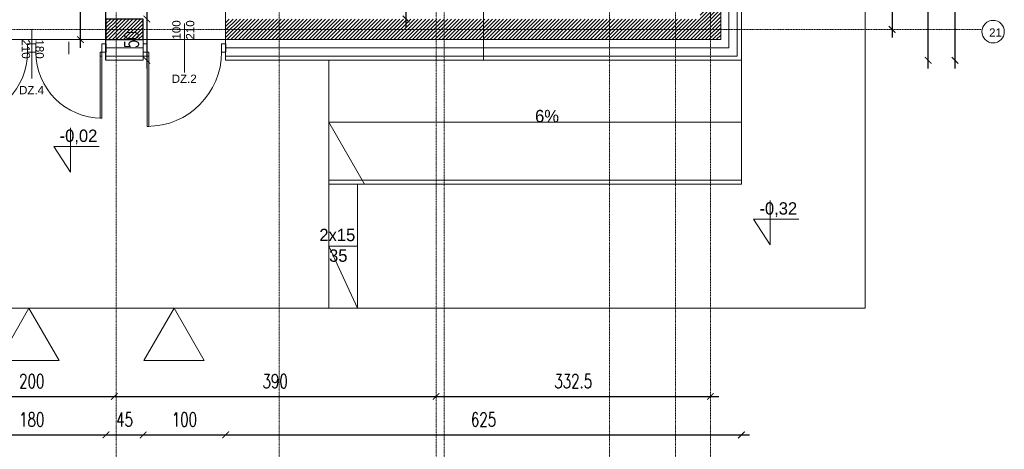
# Model space of a CAD drawing. Header units: millimetres. Extents: x -115268 to 140687, y -37779 to 24471.
# Tile 164 of 256: x 79510 to 80703, y -17125 to -16605. Entities that reach past the tile are written whole.
import ezdxf

# ---------------------------------------------------------------- set-up
doc = ezdxf.new("R2010")
doc.units = ezdxf.units.MM
doc.header["$PDMODE"] = 2
doc.header["$PDSIZE"] = 1
for name, pattern in [('346-500', [1.5, 1, -0.5]), ('AUSGEZOGEN', [0]), ('DASHDOT', [1, 0.5, -0.25, 0, -0.25])]:
    doc.linetypes.add(name, pattern=pattern)
doc.layers.get('0').update_dxf_attribs({"lineweight": 9})
for name, color, linetype, lineweight in [('A opis', 1, 'Continuous', 13), ('A stolarka', 4, 'Continuous', 9), ('A_CIENKA', 7, 'Continuous', 9), ('A_HATCH', 8, 'Continuous', 9), ('A_IZOLACJA', 8, 'ZIGZAG', 9), ('A_KONSTRUKCJA', 3, 'Continuous', 25), ('A_OSIE', 1, 'DASHDOT', 9), ('A_WIDOK', 253, 'Continuous', 9), ('\x9dciany', 7, 'Continuous', 9)]:
    doc.layers.add(name, color=color, linetype=linetype, lineweight=lineweight)
doc.layers.add('A_WYMIAR', color=253, linetype='Continuous', lineweight=5, transparency=0.2)
doc.styles.add('Arial', font='arial.ttf')
doc.styles.add('romans 1-100', font='romans.shx', dxfattribs={"width": 0.7, "height": 17})
doc.linetypes.add('ZIGZAG', pattern='A,0.00254,-5.08,[131,ltypeshp.shx,S=5.08,R=0,X=-5.08,Y=0],-10.16,[131,ltypeshp.shx,S=5.08,R=180,X=5.08,Y=0],-5.08', length=20.32254)
doc.dimstyles.new('___SKALA_1_100', dxfattribs={"dimscale": 10, "dimtxt": 17, "dimasz": 0.8, "dimexe": 2, "dimexo": 2, "dimgap": 1, "dimtad": 1, "dimdec": 4, "dimrnd": 0.5, "dimdsep": 46, "dimtxsty": 'romans 1-100', "dimblk": 'ARCHTICK', "dimcen": 0.1, "dimdle": 1, "dimse1": 1, "dimse2": 1, "dimadec": 0, "dimazin": 0, "dimtfac": 1, "dimtdec": 4, "dimtix": 1, "dimtmove": 0, "dimatfit": 3, "dimldrblk": 'ARCHTICK', "dimfxl": 6, "dimfxlon": 1, "dimtolj": 1, "dimarcsym": 0})

# ---------------------------------------------------------------- blocks, each defined once
blk = doc.blocks.new('AnonymMegaMac_nNn02')
at = {"layer": 'A stolarka', "color": 3, "linetype": 'AUSGEZOGEN', "lineweight": 0}
blk.add_line((39100.3, -9107.1), (39100.3, -9092.1), dxfattribs=at)
at = {"layer": 'A stolarka', "color": 7, "linetype": 'AUSGEZOGEN', "lineweight": 0}
for points in [[(39055.3, -9094.6), (39060.3, -9094.6), (39060.3, -9104.6), (39055.3, -9104.6)], [(39140.3, -9094.6), (39145.3, -9094.6), (39145.3, -9104.6), (39140.3, -9104.6)], [(39060.3, -9104.6), (39062.3, -9104.6), (39062.3, -9184.6), (39060.3, -9184.6)]]:
    blk.add_lwpolyline(points, close=True, dxfattribs=at)
at = {"layer": 'A stolarka', "color": 8, "linetype": 'AUSGEZOGEN', "lineweight": 0}
blk.add_arc((39060.3, -9104.6), 80, 270, 360, dxfattribs=at)
blk = doc.blocks.new('AnonymMegaMac_nNn03')
at = {"layer": 'A stolarka', "color": 3, "linetype": 'AUSGEZOGEN', "lineweight": 0}
blk.add_line((39190.3, -9107.1), (39190.3, -9092.1), dxfattribs=at)
at = {"layer": 'A stolarka', "color": 7, "linetype": 'AUSGEZOGEN', "lineweight": 0}
for points in [[(39150.3, -9094.6), (39145.3, -9094.6), (39145.3, -9104.6), (39150.3, -9104.6)], [(39235.3, -9094.6), (39230.3, -9094.6), (39230.3, -9104.6), (39235.3, -9104.6)], [(39230.3, -9104.6), (39228.3, -9104.6), (39228.3, -9184.6), (39230.3, -9184.6)]]:
    blk.add_lwpolyline(points, close=True, dxfattribs=at)
at = {"layer": 'A stolarka', "color": 8, "linetype": 'AUSGEZOGEN', "lineweight": 0}
blk.add_arc((39230.3, -9104.6), 80, 180, 270, dxfattribs=at)
blk = doc.blocks.new('AnonymMegaMac_nNn046')
at = {"layer": 'A stolarka', "color": 3, "linetype": 'AUSGEZOGEN', "lineweight": 0}
blk.add_line((39330.3, -9107.1), (39330.3, -9092.1), dxfattribs=at)
at = {"layer": 'A stolarka', "color": 7, "linetype": 'AUSGEZOGEN', "lineweight": 0}
for points in [[(39280.3, -9094.6), (39285.3, -9094.6), (39285.3, -9104.6), (39280.3, -9104.6)], [(39375.3, -9094.6), (39380.3, -9094.6), (39380.3, -9104.6), (39375.3, -9104.6)], [(39285.3, -9104.6), (39287.3, -9104.6), (39287.3, -9194.6), (39285.3, -9194.6)]]:
    blk.add_lwpolyline(points, close=True, dxfattribs=at)
at = {"layer": 'A stolarka', "color": 8, "linetype": 'AUSGEZOGEN', "lineweight": 0}
blk.add_arc((39285.3, -9104.6), 90, 270, 360, dxfattribs=at)
blk = doc.blocks.new('_ArchTick')
at = {"color": 0, "linetype": 'ByBlock', "const_width": 0.15}
blk.add_lwpolyline([(-0.5, -0.5), (0.5, 0.5)], dxfattribs=at)
blk = doc.blocks.new('*D704')
at = {"layer": 'A_WYMIAR', "color": 0, "lineweight": -2, "transparency": 16777216}
blk.add_line((78004.6, -17141.1), (80394.6, -17141.1), dxfattribs=at)
at = {"layer": 'Defpoints', "color": 0, "transparency": 16777216}
for p in [(78014.6, -14449.8), (80384.6, -16049.8), (80384.6, -17141.1)]:
    blk.add_point(p, dxfattribs=at)
at = {"layer": 'A_WYMIAR', "color": 0, "lineweight": -2, "transparency": 16777216, "xscale": 8, "yscale": 8, "zscale": 8, "rotation": 180}
blk.add_blockref('_ArchTick', (78014.6, -17141.1), dxfattribs=at)
at = {"layer": 'A_WYMIAR', "color": 0, "lineweight": -2, "transparency": 16777216, "xscale": 8, "yscale": 8, "zscale": 8}
blk.add_blockref('_ArchTick', (80384.6, -17141.1), dxfattribs=at)
at = {"layer": 'A_WYMIAR', "color": 0, "transparency": 16777216, "insert": (79199.6, -17122.6), "char_height": 17, "attachment_point": 5, "style": 'romans 1-100'}
blk.add_mtext('\\A1;2370', dxfattribs=at)
blk = doc.blocks.new('*D717')
at = {"layer": 'A_WYMIAR', "color": 0, "lineweight": -2, "transparency": 16777216}
blk.add_line((79424.6, -17107.8), (79624.6, -17107.8), dxfattribs=at)
at = {"layer": 'Defpoints', "color": 0, "transparency": 16777216}
for p in [(79434.6, -16856.9), (79614.6, -16856.9), (79614.6, -17107.8)]:
    blk.add_point(p, dxfattribs=at)
at = {"layer": 'A_WYMIAR', "color": 0, "lineweight": -2, "transparency": 16777216, "xscale": 8, "yscale": 8, "zscale": 8, "rotation": 180}
blk.add_blockref('_ArchTick', (79434.6, -17107.8), dxfattribs=at)
at = {"layer": 'A_WYMIAR', "color": 0, "lineweight": -2, "transparency": 16777216, "xscale": 8, "yscale": 8, "zscale": 8}
blk.add_blockref('_ArchTick', (79614.6, -17107.8), dxfattribs=at)
at = {"layer": 'A_WYMIAR', "color": 0, "transparency": 16777216, "insert": (79524.6, -17089.3), "char_height": 17, "attachment_point": 5, "style": 'romans 1-100'}
blk.add_mtext('\\A1;180', dxfattribs=at)
blk = doc.blocks.new('*D718')
at = {"layer": 'A_WYMIAR', "color": 0, "lineweight": -2, "transparency": 16777216}
blk.add_line((79604.6, -17107.8), (79669.6, -17107.8), dxfattribs=at)
at = {"layer": 'Defpoints', "color": 0, "transparency": 16777216}
for p in [(79614.6, -16856.9), (79659.6, -16856.9), (79659.6, -17107.8)]:
    blk.add_point(p, dxfattribs=at)
at = {"layer": 'A_WYMIAR', "color": 0, "lineweight": -2, "transparency": 16777216, "xscale": 8, "yscale": 8, "zscale": 8, "rotation": 180}
blk.add_blockref('_ArchTick', (79614.6, -17107.8), dxfattribs=at)
at = {"layer": 'A_WYMIAR', "color": 0, "lineweight": -2, "transparency": 16777216, "xscale": 8, "yscale": 8, "zscale": 8}
blk.add_blockref('_ArchTick', (79659.6, -17107.8), dxfattribs=at)
at = {"layer": 'A_WYMIAR', "color": 0, "transparency": 16777216, "insert": (79637.1, -17089.3), "char_height": 17, "attachment_point": 5, "style": 'romans 1-100'}
blk.add_mtext('\\A1;45', dxfattribs=at)
blk = doc.blocks.new('*D719')
at = {"layer": 'A_WYMIAR', "color": 0, "lineweight": -2, "transparency": 16777216}
blk.add_line((79649.6, -17107.8), (79769.6, -17107.8), dxfattribs=at)
at = {"layer": 'Defpoints', "color": 0, "transparency": 16777216}
for p in [(79659.6, -16856.9), (79759.6, -16856.9), (79759.6, -17107.8)]:
    blk.add_point(p, dxfattribs=at)
at = {"layer": 'A_WYMIAR', "color": 0, "lineweight": -2, "transparency": 16777216, "xscale": 8, "yscale": 8, "zscale": 8, "rotation": 180}
blk.add_blockref('_ArchTick', (79659.6, -17107.8), dxfattribs=at)
at = {"layer": 'A_WYMIAR', "color": 0, "lineweight": -2, "transparency": 16777216, "xscale": 8, "yscale": 8, "zscale": 8}
blk.add_blockref('_ArchTick', (79759.6, -17107.8), dxfattribs=at)
at = {"layer": 'A_WYMIAR', "color": 0, "transparency": 16777216, "insert": (79709.6, -17089.3), "char_height": 17, "attachment_point": 5, "style": 'romans 1-100'}
blk.add_mtext('\\A1;100', dxfattribs=at)
blk = doc.blocks.new('*D720')
at = {"layer": 'A_WYMIAR', "color": 0, "lineweight": -2, "transparency": 16777216}
blk.add_line((79749.6, -17107.8), (80394.6, -17107.8), dxfattribs=at)
at = {"layer": 'Defpoints', "color": 0, "transparency": 16777216}
for p in [(79759.6, -16856.9), (80384.6, -16856.9), (80384.6, -17107.8)]:
    blk.add_point(p, dxfattribs=at)
at = {"layer": 'A_WYMIAR', "color": 0, "lineweight": -2, "transparency": 16777216, "xscale": 8, "yscale": 8, "zscale": 8, "rotation": 180}
blk.add_blockref('_ArchTick', (79759.6, -17107.8), dxfattribs=at)
at = {"layer": 'A_WYMIAR', "color": 0, "lineweight": -2, "transparency": 16777216, "xscale": 8, "yscale": 8, "zscale": 8}
blk.add_blockref('_ArchTick', (80384.6, -17107.8), dxfattribs=at)
at = {"layer": 'A_WYMIAR', "color": 0, "transparency": 16777216, "insert": (80072.1, -17089.3), "char_height": 17, "attachment_point": 5, "style": 'romans 1-100'}
blk.add_mtext('\\A1;625', dxfattribs=at)
blk = doc.blocks.new('*D728')
at = {"layer": 'A_WYMIAR', "color": 0, "lineweight": -2, "transparency": 16777216}
blk.add_line((79414.6, -17061.2), (79634.6, -17061.2), dxfattribs=at)
at = {"layer": 'Defpoints', "color": 0, "transparency": 16777216}
for p in [(79424.6, -16832.3), (79624.6, -16832.3), (79624.6, -17061.2)]:
    blk.add_point(p, dxfattribs=at)
at = {"layer": 'A_WYMIAR', "color": 0, "lineweight": -2, "transparency": 16777216, "xscale": 8, "yscale": 8, "zscale": 8, "rotation": 180}
blk.add_blockref('_ArchTick', (79424.6, -17061.2), dxfattribs=at)
at = {"layer": 'A_WYMIAR', "color": 0, "lineweight": -2, "transparency": 16777216, "xscale": 8, "yscale": 8, "zscale": 8}
blk.add_blockref('_ArchTick', (79624.6, -17061.2), dxfattribs=at)
at = {"layer": 'A_WYMIAR', "color": 0, "transparency": 16777216, "insert": (79524.6, -17042.7), "char_height": 17, "attachment_point": 5, "style": 'romans 1-100'}
blk.add_mtext('\\A1;200', dxfattribs=at)
blk = doc.blocks.new('*D729')
at = {"layer": 'A_WYMIAR', "color": 0, "lineweight": -2, "transparency": 16777216}
blk.add_line((79614.6, -17061.2), (80024.6, -17061.2), dxfattribs=at)
at = {"layer": 'Defpoints', "color": 0, "transparency": 16777216}
for p in [(79624.6, -16832.3), (80014.6, -16832.3), (80014.6, -17061.2)]:
    blk.add_point(p, dxfattribs=at)
at = {"layer": 'A_WYMIAR', "color": 0, "lineweight": -2, "transparency": 16777216, "xscale": 8, "yscale": 8, "zscale": 8, "rotation": 180}
blk.add_blockref('_ArchTick', (79624.6, -17061.2), dxfattribs=at)
at = {"layer": 'A_WYMIAR', "color": 0, "lineweight": -2, "transparency": 16777216, "xscale": 8, "yscale": 8, "zscale": 8}
blk.add_blockref('_ArchTick', (80014.6, -17061.2), dxfattribs=at)
at = {"layer": 'A_WYMIAR', "color": 0, "transparency": 16777216, "insert": (79819.6, -17042.7), "char_height": 17, "attachment_point": 5, "style": 'romans 1-100'}
blk.add_mtext('\\A1;390', dxfattribs=at)
blk = doc.blocks.new('*D730')
at = {"layer": 'A_WYMIAR', "color": 0, "lineweight": -2, "transparency": 16777216}
blk.add_line((80004.6, -17061.2), (80357.1, -17061.2), dxfattribs=at)
at = {"layer": 'Defpoints', "color": 0, "transparency": 16777216}
for p in [(80014.6, -16832.3), (80347.1, -16832.3), (80347.1, -17061.2)]:
    blk.add_point(p, dxfattribs=at)
at = {"layer": 'A_WYMIAR', "color": 0, "lineweight": -2, "transparency": 16777216, "xscale": 8, "yscale": 8, "zscale": 8, "rotation": 180}
blk.add_blockref('_ArchTick', (80014.6, -17061.2), dxfattribs=at)
at = {"layer": 'A_WYMIAR', "color": 0, "lineweight": -2, "transparency": 16777216, "xscale": 8, "yscale": 8, "zscale": 8}
blk.add_blockref('_ArchTick', (80347.1, -17061.2), dxfattribs=at)
at = {"layer": 'A_WYMIAR', "color": 0, "transparency": 16777216, "insert": (80180.8, -17042.7), "char_height": 17, "attachment_point": 5, "style": 'romans 1-100'}
blk.add_mtext('\\A1;332.5', dxfattribs=at)
blk = doc.blocks.new('*D731')
at = {"layer": 'A_WYMIAR', "color": 0, "lineweight": -2, "transparency": 16777216}
blk.add_line((80643.5, -16664.2), (80643.5, -14224.2), dxfattribs=at)
at = {"layer": 'Defpoints', "color": 0, "transparency": 16777216}
for p in [(80384.6, -14234.2), (80643.5, -14234.2), (80384.6, -16654.2)]:
    blk.add_point(p, dxfattribs=at)
at = {"layer": 'A_WYMIAR', "color": 0, "lineweight": -2, "transparency": 16777216, "xscale": 8, "yscale": 8, "zscale": 8}
for p, rotation in [((80643.5, -14234.2), 90), ((80643.5, -16654.2), 270)]:
    blk.add_blockref('_ArchTick', p, dxfattribs=dict(at, rotation=rotation))
at = {"layer": 'A_WYMIAR', "color": 0, "transparency": 16777216, "insert": (80625, -15444.2), "char_height": 17, "attachment_point": 5, "rotation": 90, "style": 'romans 1-100'}
blk.add_mtext('\\A1;2420', dxfattribs=at)
blk = doc.blocks.new('*D732')
at = {"layer": 'A_WYMIAR', "color": 0, "lineweight": -2, "transparency": 16777216}
blk.add_line((80610.9, -16664.2), (80610.9, -16434.2), dxfattribs=at)
at = {"layer": 'Defpoints', "color": 0, "transparency": 16777216}
for p in [(80384.6, -16444.2), (80610.9, -16444.2), (80384.6, -16654.2)]:
    blk.add_point(p, dxfattribs=at)
at = {"layer": 'A_WYMIAR', "color": 0, "lineweight": -2, "transparency": 16777216, "xscale": 8, "yscale": 8, "zscale": 8}
for p, rotation in [((80610.9, -16444.2), 90), ((80610.9, -16654.2), 270)]:
    blk.add_blockref('_ArchTick', p, dxfattribs=dict(at, rotation=rotation))
at = {"layer": 'A_WYMIAR', "color": 0, "transparency": 16777216, "insert": (80592.4, -16549.2), "char_height": 17, "attachment_point": 5, "rotation": 90, "style": 'romans 1-100'}
blk.add_mtext('\\A1;210', dxfattribs=at)
blk = doc.blocks.new('*D330')
at = {"layer": 'A_WYMIAR', "color": 0, "lineweight": -2, "transparency": 16777216}
blk.add_line((80567.2, -15844.2), (80567.2, -16626.7), dxfattribs=at)
at = {"layer": 'Defpoints', "color": 0, "transparency": 16777216}
for p in [(80390.2, -15854.2), (80545.8, -16616.7), (80567.2, -16616.7)]:
    blk.add_point(p, dxfattribs=at)
at = {"layer": 'A_WYMIAR', "color": 0, "lineweight": -2, "transparency": 16777216, "xscale": 8, "yscale": 8, "zscale": 8}
for p, rotation in [((80567.2, -15854.2), 90), ((80567.2, -16616.7), 270)]:
    blk.add_blockref('_ArchTick', p, dxfattribs=dict(at, rotation=rotation))
at = {"layer": 'A_WYMIAR', "color": 0, "transparency": 16777216, "insert": (80548.7, -16235.4), "char_height": 17, "attachment_point": 5, "rotation": 90, "style": 'romans 1-100'}
blk.add_mtext('\\A1;762.5', dxfattribs=at)
blk = doc.blocks.new('*D348')
at = {"layer": 'A_WYMIAR', "color": 0, "lineweight": -2, "transparency": 16777216}
blk.add_line((79664, -16334.2), (79664, -16614.2), dxfattribs=at)
at = {"layer": 'Defpoints', "color": 0, "transparency": 16777216}
for p in [(79663.9, -16344.2), (79659.6, -16604.2), (79664, -16604.2)]:
    blk.add_point(p, dxfattribs=at)
at = {"layer": 'A_WYMIAR', "color": 0, "lineweight": -2, "transparency": 16777216, "xscale": 8, "yscale": 8, "zscale": 8}
for p, rotation in [((79664, -16344.2), 90), ((79664, -16604.2), 270)]:
    blk.add_blockref('_ArchTick', p, dxfattribs=dict(at, rotation=rotation))
at = {"layer": 'A_WYMIAR', "color": 0, "transparency": 16777216, "insert": (79645.5, -16474.2), "char_height": 17, "attachment_point": 5, "rotation": 90, "style": 'romans 1-100'}
blk.add_mtext('\\A1;260', dxfattribs=at)
blk = doc.blocks.new('*D349')
at = {"layer": 'A_WYMIAR', "color": 0, "lineweight": -2, "transparency": 16777216}
blk.add_line((79664, -16594.2), (79664, -16664.2), dxfattribs=at)
at = {"layer": 'Defpoints', "color": 0, "transparency": 16777216}
for p in [(79659.6, -16604.2), (79659.6, -16654.2), (79664, -16654.2)]:
    blk.add_point(p, dxfattribs=at)
at = {"layer": 'A_WYMIAR', "color": 0, "lineweight": -2, "transparency": 16777216, "xscale": 8, "yscale": 8, "zscale": 8}
for p, rotation in [((79664, -16604.2), 90), ((79664, -16654.2), 270)]:
    blk.add_blockref('_ArchTick', p, dxfattribs=dict(at, rotation=rotation))
at = {"layer": 'A_WYMIAR', "color": 0, "transparency": 16777216, "insert": (79645.5, -16629.2), "char_height": 17, "attachment_point": 5, "rotation": 90, "style": 'romans 1-100'}
blk.add_mtext('\\A1;50', dxfattribs=at)
blk = doc.blocks.new('*D409')
at = {"layer": 'A_WYMIAR', "color": 0, "lineweight": -2, "transparency": 16777216}
blk.add_line((79978.2, -16614.2), (79978.2, -16446.2), dxfattribs=at)
at = {"layer": 'Defpoints', "color": 0, "transparency": 16777216}
for p in [(79978.2, -16456.2), (80004.6, -16456.2), (80004.6, -16604.2)]:
    blk.add_point(p, dxfattribs=at)
at = {"layer": 'A_WYMIAR', "color": 0, "lineweight": -2, "transparency": 16777216, "xscale": 8, "yscale": 8, "zscale": 8}
for p, rotation in [((79978.2, -16456.2), 90), ((79978.2, -16604.2), 270)]:
    blk.add_blockref('_ArchTick', p, dxfattribs=dict(at, rotation=rotation))
at = {"layer": 'A_WYMIAR', "color": 0, "transparency": 16777216, "insert": (79959.7, -16530.2), "char_height": 17, "attachment_point": 5, "rotation": 90, "style": 'romans 1-100'}
blk.add_mtext('\\A1;148', dxfattribs=at)
blk = doc.blocks.new('*D440')
at = {"layer": 'A_WYMIAR', "color": 0, "lineweight": -2, "ltscale": 0.5, "transparency": 16777216}
blk.add_line((79583.6, -16639.2), (79583.6, -16074.2), dxfattribs=at)
at = {"layer": 'Defpoints', "color": 0, "ltscale": 0.5, "transparency": 16777216}
for p in [(79583.6, -16084.2), (79614.6, -16084.2), (79614.6, -16629.2)]:
    blk.add_point(p, dxfattribs=at)
at = {"layer": 'A_WYMIAR', "color": 0, "lineweight": -2, "ltscale": 0.5, "transparency": 16777216, "xscale": 8, "yscale": 8, "zscale": 8}
for p, rotation in [((79583.6, -16084.2), 89.99999999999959), ((79583.6, -16629.2), 269.9999999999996)]:
    blk.add_blockref('_ArchTick', p, dxfattribs=dict(at, rotation=rotation))
at = {"layer": 'A_WYMIAR', "color": 0, "ltscale": 0.5, "transparency": 16777216, "insert": (79602.1, -16356.7), "char_height": 17, "attachment_point": 5, "rotation": 270, "style": 'romans 1-100'}
blk.add_mtext('\\A1;545', dxfattribs=at)

msp = doc.modelspace()

# ---------------------------------------------------------------- hatches: boundary and pattern name
at = {"layer": 'A_HATCH', "transparency": 33554687}
h = msp.add_hatch(dxfattribs=at)
h.set_pattern_fill('ANSI31', color=256)
h.set_pattern_definition([(45, (4833.216, -605.403), (-2.24506403, 2.24506403), [])])
h.paths.add_polyline_path([(80359.57106, -15864.16092), (80334.57106, -15864.16092), (80334.57106, -15964.16092), (80359.57106, -15964.16092)])
h.paths.add_polyline_path([(80359.57106, -16444.16092), (80334.57106, -16444.16092), (80334.57106, -16604.16092), (79765.57106, -16604.16092), (79759.57106, -16604.16092), (79759.57106, -16629.16092), (80359.57106, -16629.16092)])
h.paths.add_polyline_path([(79659.57106, -16604.16092), (79614.57106, -16604.16092), (79614.57106, -16629.16092), (79659.57106, -16629.16092)])
h.paths.add_polyline_path([(79434.57106, -16604.16092), (79214.57106, -16604.16092), (79214.57106, -16629.16092), (79434.57106, -16629.16092)])
h.paths.add_polyline_path([(79214.57106, -16604.16092), (79009.57106, -16604.16092), (79009.57106, -16629.16092), (79214.57106, -16629.16092)])
h.paths.add_polyline_path([(80359.57106, -16256.66092), (80334.57106, -16256.66092), (80334.57106, -16324.16092), (80359.57106, -16324.16092)])
h.paths.add_polyline_path([(80334.57106, -16231.66092), (80359.57106, -16231.66092), (80359.57106, -16084.16092), (80334.57106, -16084.16092)])

# ---------------------------------------------------------------- linework, layer by layer
for p, q in [((79607.57106, -16644.16092), (79614.57106, -16644.16092)), ((79884.57106, -16804.16092), (79884.57106, -16654.16092)), ((80384.57106, -16804.16092), (80384.57106, -16654.16092)), ((79884.57106, -16729.16092), (80384.57106, -16729.16092)), ((79884.57106, -16729.16092), (79927.87233, -16804.16092)), ((80384.57106, -16799.16092), (79884.57106, -16799.16092)), ((80384.57106, -16804.16092), (79884.57106, -16804.16092)), ((79884.57106, -16954.16092), (79884.57106, -16804.16092)), ((79919.57106, -16954.16092), (79919.57106, -16804.16092)), ((79919.57106, -16879.16092), (79884.57106, -16879.16092)), ((79884.57106, -16879.16092), (79919.57106, -16954.16092))]:
    msp.add_line(p, q)
at = {"layer": 'A opis', "color": 0, "ltscale": 0.5}
for p, q in [((79709.57106, -16668.90978), (79709.57106, -16609.41206)), ((79524.57106, -16676.15863), (79524.57106, -16616.66092))]:
    msp.add_line(p, q, dxfattribs=at)
at = {"layer": 'A_CIENKA'}
for p, q in [((79571.35949, -16736.00035), (79571.35949, -16789.4285)), ((79571.35949, -16758.64542), (79551.35949, -16758.64542)), ((79551.35949, -16758.64542), (79571.35949, -16789.4285)), ((79571.35949, -16758.64542), (79606.26988, -16758.64542)), ((80419.46335, -16824.00251), (80419.46335, -16877.43066)), ((80419.46335, -16846.64758), (80399.46335, -16846.64758)), ((80399.46335, -16846.64758), (80419.46335, -16877.43066)), ((80419.46335, -16846.64758), (80454.37374, -16846.64758)), ((80534.57106, -16954.16092), (77685.65169, -16954.16092))]:
    msp.add_line(p, q, dxfattribs=at)
for points in [[(80359.57106, -16444.16092), (80359.57106, -16629.16092), (79759.57106, -16629.16092)], [(80379.57106, -16444.16092), (80379.57106, -16649.16092), (79759.57106, -16649.16092)], [(79609.57106, -16649.16092), (79607.57106, -16649.16092)], [(79666.57106, -16649.16092), (79614.57106, -16649.16092)]]:
    msp.add_lwpolyline(points, dxfattribs=at)
for points in [[(79521.20667, -16954.16092), (79484.61085, -17017.54673), (79557.80249, -17017.54673)], [(79697.01203, -16954.16092), (79660.41622, -17017.54673), (79733.60785, -17017.54673)]]:
    msp.add_lwpolyline(points, close=True, dxfattribs=at)
at = {"layer": 'A_HATCH'}
msp.add_line((80534.57106, -15434.16092), (80534.57106, -16954.16092), dxfattribs=at)
msp.add_circle((80689.61018, -16619.46273), 13.62687, dxfattribs=at)
at = {"layer": 'A_IZOLACJA', "ltscale": 0.01}
for points in [[(80369.57106, -16444.16092), (80369.57106, -16639.16092), (79759.57106, -16639.16092)], [(79659.57106, -16639.16092), (79614.57106, -16639.16092)]]:
    msp.add_lwpolyline(points, dxfattribs=at)
at = {"layer": 'A_KONSTRUKCJA'}
msp.add_line((79614.57106, -16654.16092), (79614.57106, -16084.16092), dxfattribs=at)
msp.add_lwpolyline([(79659.57106, -16604.16092), (79614.57106, -16604.16092), (79614.57106, -16629.16092), (79659.57106, -16629.16092)], close=True, dxfattribs=at)
at = {"layer": 'A_OSIE', "ltscale": 0.3}
for p, q in [((79627.07106, -13920.52461), (79627.07106, -17157.58662)), ((79824.57106, -13920.52461), (79824.57106, -17157.58662)), ((80014.57106, -13916.28024), (80014.57106, -17161.95652)), ((80024.57106, -13920.52461), (80024.57106, -17157.58662)), ((80224.57106, -13920.52461), (80224.57106, -17157.58662)), ((80304.57106, -13920.52461), (80304.57106, -17157.58662)), ((80347.07106, -13920.52461), (80347.07106, -17157.58662)), ((77774.94766, -16616.66092), (80676.27446, -16616.66092))]:
    msp.add_line(p, q, dxfattribs=at)
at = {"layer": 'A_WIDOK', "color": 6, "linetype": '346-500', "ltscale": 0.5}
msp.add_lwpolyline([(79759.57106, -16629.16092), (79434.57106, -16629.16092)], dxfattribs=at)
at = {"layer": 'A_WYMIAR'}
msp.add_lwpolyline([(80072.07106, -16654.16092), (80072.07106, -16561.70555), (80122.07106, -16561.70555), (80122.07106, -16581.70555), (80122.07106, -16586.70555), (80072.07106, -16586.70555)], dxfattribs=at)
at = {"layer": '\x9dciany'}
for p, q in [((80384.57106, -15844.16092), (80384.57106, -16654.16092)), ((79759.57106, -16654.16092), (79759.57106, -16444.16092)), ((79659.57106, -16654.16092), (79659.57106, -16604.16092)), ((79614.57106, -16654.16092), (79659.57106, -16654.16092)), ((80384.57106, -16654.16092), (79759.57106, -16654.16092))]:
    msp.add_line(p, q, dxfattribs=at)

# ---------------------------------------------------------------- block references
at = {"layer": 'A stolarka'}
for name in ['AnonymMegaMac_nNn02', 'AnonymMegaMac_nNn03', 'AnonymMegaMac_nNn046']:
    msp.add_blockref(name, (40379.3044, -7539.55034), dxfattribs=at)

# ---------------------------------------------------------------- texts
at = {"layer": 'A_CIENKA', "char_height": 15, "attachment_point": 1}
for s, width, insert in [('6%', 45.7777105, (80134.57106, -16714.16092)), ('-0,02', 46.418141, (79558.37125, -16738.02969)), ('-0,32', 45.7777105, (80406.4751, -16826.03185)), ('2x15\\P\\pxqc;35', 45.7777105, (79873.16844, -16858.15459))]:
    msp.add_mtext_dynamic_manual_height_columns(s, width=width, gutter_width=17.5, heights=[0], dxfattribs=dict(at, insert=insert))
at = {"layer": 'A_HATCH', "char_height": 10, "attachment_point": 1, "style": 'Arial'}
for s, insert, rotation in [('100\\P210', (79694.91198, -16629.0296), 90), ('180\\P210', (79539.23013, -16628.92247), 270)]:
    msp.add_mtext_dynamic_manual_height_columns(s, width=89.6345912, gutter_width=1.25, heights=[30.02254], dxfattribs=dict(at, insert=insert, rotation=rotation))
for s, heights, insert in [('21', [0], (80684.82095, -16615.5119)), ('DZ.2', [9.22219], (79694.24878, -16671.5062)), ('DZ.4', [9.22219], (79509.24878, -16685.24262))]:
    msp.add_mtext_dynamic_manual_height_columns(s, width=473.6976626, gutter_width=1.25, heights=heights, dxfattribs=dict(at, insert=insert))

# ---------------------------------------------------------------- dimensions: what is measured, and where the dimension line sits
at = {"layer": 'A_WYMIAR'}
for base, p1, p2, picture, middle in [((80643.53239, -14234.16092), (80384.57106, -16654.16092), (80384.57106, -14234.16092), '*D731', (80625.03239, -15444.16092)), ((80610.91352, -16444.16092), (80384.57106, -16654.16092), (80384.57106, -16444.16092), '*D732', (80592.41352, -16549.16092)), ((79978.19362, -16456.16092), (80004.57106, -16604.16092), (80004.57106, -16456.16092), '*D409', (79959.69362, -16530.16092))]:
    dim = msp.add_linear_dim(base=base, p1=p1, p2=p2, angle=90, dimstyle='___SKALA_1_100', dxfattribs=at)
    dim.commit()
    dim.dimension.update_dxf_attribs({"geometry": picture, "text_midpoint": middle})
dim = msp.add_linear_dim(base=(80384.57106, -17141.09997), p1=(78014.57106, -14449.84755), p2=(80384.57106, -16049.84755), dimstyle='___SKALA_1_100', dxfattribs=at)
dim.commit()
dim.dimension.update_dxf_attribs({"geometry": '*D704', "text_midpoint": (79199.57106, -17122.59997)})
for base, p1, p2, picture, middle in [((80567.17004, -16616.66092), (80390.23692, -15854.16092), (80545.84489, -16616.66092), '*D330', (80548.67004, -16235.41092)), ((79664.00586, -16604.16092), (79663.94573, -16344.16092), (79659.57106, -16604.16092), '*D348', (79645.50586, -16474.16092)), ((79664.00586, -16654.16092), (79659.57106, -16604.16092), (79659.57106, -16654.16092), '*D349', (79645.50586, -16629.16092))]:
    dim = msp.add_linear_dim(base=base, p1=p1, p2=p2, angle=90, dimstyle='___SKALA_1_100', override={"dimtmove": 1}, dxfattribs=at)
    dim.commit()
    dim.dimension.update_dxf_attribs({"geometry": picture, "text_midpoint": middle})
at = {"layer": 'A_WYMIAR', "ltscale": 0.5}
dim = msp.add_aligned_dim(p1=(79614.57106, -16629.16092), p2=(79614.57106, -16084.16092), distance=30.99585, dimstyle='___SKALA_1_100', dxfattribs=at)
dim.commit()
dim.dimension.update_dxf_attribs({"geometry": '*D440', "text_midpoint": (79602.0752, -16356.66092)})
at = {"layer": 'A_WYMIAR'}
for base, p1, p2, picture, middle in [((79624.57106, -17061.19248), (79424.57106, -16832.34755), (79624.57106, -16832.34755), '*D728', (79524.57106, -17042.69248)), ((80014.57106, -17061.19248), (79624.57106, -16832.34755), (80014.57106, -16832.34755), '*D729', (79819.57106, -17042.69248)), ((80347.07106, -17061.19248), (80014.57106, -16832.34755), (80347.07106, -16832.34755), '*D730', (80180.82106, -17042.69248)), ((79614.57106, -17107.7595), (79434.57106, -16856.92783), (79614.57106, -16856.92783), '*D717', (79524.57106, -17089.2595)), ((79659.57106, -17107.7595), (79614.57106, -16856.92783), (79659.57106, -16856.92783), '*D718', (79637.07106, -17089.2595)), ((79759.57106, -17107.7595), (79659.57106, -16856.92783), (79759.57106, -16856.92783), '*D719', (79709.57106, -17089.2595)), ((80384.57106, -17107.7595), (79759.57106, -16856.92783), (80384.57106, -16856.92783), '*D720', (80072.07106, -17089.2595))]:
    dim = msp.add_linear_dim(base=base, p1=p1, p2=p2, dimstyle='___SKALA_1_100', override={"dimtmove": 1}, dxfattribs=at)
    dim.commit()
    dim.dimension.update_dxf_attribs({"geometry": picture, "text_midpoint": middle})

doc.saveas('drawing.dxf')
